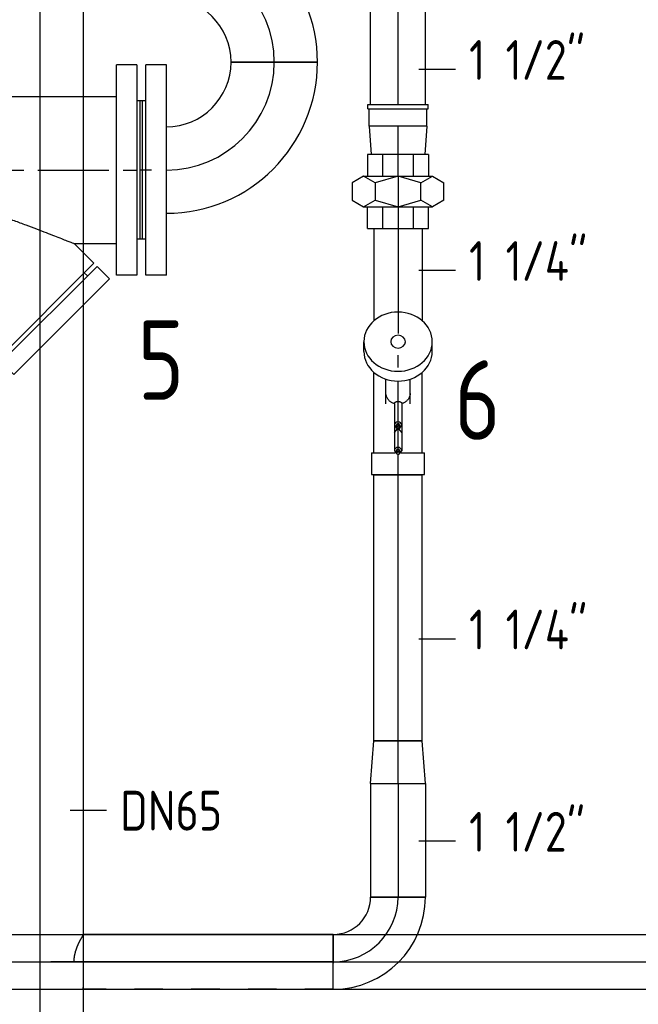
# Model space of a CAD drawing. Extents: x -156717 to 425753, y -51191 to 363295.
# Tile 57 of 256: x 62192 to 62737, y 113995 to 114862. Entities that reach past the tile are written whole.
import ezdxf
from ezdxf.enums import TextEntityAlignment as Align
from ezdxf.lldxf.tags import DXFTag

# ---------------------------------------------------------------- set-up
doc = ezdxf.new("R2010")
doc.units = 0
doc.header["$LTSCALE"] = 50
doc.linetypes.add('CENTER', pattern=[2, 1.25, -0.25, 0.25, -0.25])
doc.linetypes.add('STREEPJES', pattern=[0.1, 0.05, -0.05])
doc.layers.get('0').update_dxf_attribs({"linetype": 'CONTINUOUS'})
doc.layers.get('Defpoints').update_dxf_attribs({"linetype": 'CONTINUOUS'})
for name, color, linetype in [('57LB', 4, 'CONTINUOUS'), ('WL561---_AANVOER_D', 20, 'CONTINUOUS'), ('WL561---_AANVOER_HARTLIJ', 8, 'CONTINUOUS'), ('WL561---_CV-D', 2, 'CONTINUOUS'), ('WL561---_RETOUR_D', 21, 'CONTINUOUS'), ('WL561---_RETOUR_HARTLIJN', 8, 'CONTINUOUS')]:
    doc.layers.add(name, color=color, linetype=linetype)
doc.styles.add('BURO-025', font='ARIAL.TTF', dxfattribs={"height": 125})
doc.styles.add('ISO25', font='ISO', dxfattribs={"width": 0.9})
doc.styles.get("Standard").update_dxf_attribs({"font": 'ARIAL.TTF'})
tags = doc.linetypes.add('CENTER2', pattern=[28.575, 19.05, -3.175, 3.175, -3.175]).pattern_tags.tags
tags[10:11] = [DXFTag(74, 4), DXFTag(75, 0), DXFTag(340, '0'), DXFTag(46, 1.0), DXFTag(50, 0.0), DXFTag(44, 0.0), DXFTag(45, 0.0)]
tags[8:9] = [DXFTag(74, 4), DXFTag(75, 0), DXFTag(340, '0'), DXFTag(46, 1.0), DXFTag(50, 0.0), DXFTag(44, 0.0), DXFTag(45, 0.0)]
tags[6:7] = [DXFTag(74, 4), DXFTag(75, 0), DXFTag(340, '0'), DXFTag(46, 1.0), DXFTag(50, 0.0), DXFTag(44, 0.0), DXFTag(45, 0.0)]
tags[4:5] = [DXFTag(74, 4), DXFTag(75, 0), DXFTag(340, '0'), DXFTag(46, 1.0), DXFTag(50, 0.0), DXFTag(44, 0.0), DXFTag(45, 0.0)]
doc.dimstyles.new('ISO-25', dxfattribs={"dimtxt": 2.5, "dimasz": 2.5, "dimexe": 1.25, "dimexo": 0.625, "dimtad": 1, "dimtih": 1, "dimdec": 4, "dimdsep": 46, "dimtxsty": 'Standard', "dimcen": 2.5, "dimadec": 0, "dimazin": 0, "dimtfac": 1, "dimtdec": 4, "dimtmove": 0, "dimatfit": 3, "dimfxl": 0, "dimtvp": 1, "dimtolj": 1, "dimtzin": 0, "dimarcsym": 0})

# ---------------------------------------------------------------- blocks, each defined once
blk = doc.blocks.new('*D939')
at = {"layer": 'Defpoints', "color": 0, "transparency": 16777216}
for p in [(62484.06, 115881.86), (60974.2, 113231.98), (62484.06, 113231.98)]:
    blk.add_point(p, dxfattribs=at)
at = {"layer": 'WL561---_CV-D', "color": 0, "lineweight": -2, "transparency": 16777216}
for p, q in [((62452.81, 115881.86), (60911.7, 115881.86)), ((60974.2, 115831.86), (60974.2, 114613.7)), ((60974.2, 113281.98), (60974.2, 114500.14)), ((62452.81, 113231.98), (60911.7, 113231.98))]:
    blk.add_line(p, q, dxfattribs=at)
at = {"layer": 'WL561---_CV-D', "color": 0, "transparency": 16777216}
for points in [[(60965.87, 115831.86), (60982.53, 115831.86), (60974.2, 115881.86)], [(60965.87, 113281.98), (60982.53, 113281.98), (60974.2, 113231.98)]]:
    blk.add_solid(points, dxfattribs=at)
at = {"layer": 'WL561---_CV-D', "color": 0, "transparency": 16777216, "insert": (60974.2, 114556.92), "char_height": 50, "attachment_point": 5}
blk.add_mtext('\\A1;2650', dxfattribs=at)
blk = doc.blocks.new('*U997')
at = {"color": 8, "linetype": 'STREEPJES', "ltscale": 10}
for p, q in [((0, 24.15, -3945.16), (219.95, 24.15, -3945.16)), ((0, -23.76, -3945.16), (0, 24.15, -3945.16))]:
    blk.add_line(p, q, dxfattribs=at)
at = {"color": 0, "ltscale": 10}
blk.add_line((0, -24.15, -3945.16), (219.95, -24.15, -3945.16), dxfattribs=at)
at = {"color": 8, "linetype": 'STREEPJES', "ltscale": 10}
blk.add_spline([(220.18, -23.76, -3945.16), (220.28, -23.6, -3945.16), (220.68, -22.93, -3945.16), (221.23, -22.02, -3945.16), (221.9, -20.86, -3945.16), (222.67, -19.49, -3945.16), (223.51, -17.89, -3945.16), (224.39, -16.11, -3945.16), (225.28, -14.15, -3945.16), (226.13, -12.03, -3945.16), (226.9, -9.79, -3945.16), (227.56, -7.43, -3945.16), (228.06, -5, -3945.16), (228.37, -2.51, -3945.16), (228.47, 0, -3945.16), (228.37, 2.51, -3945.16), (228.06, 5, -3945.16), (227.56, 7.43, -3945.16), (226.9, 9.79, -3945.16), (226.13, 12.03, -3945.16), (225.28, 14.15, -3945.16), (224.39, 16.11, -3945.16), (223.51, 17.89, -3945.16), (222.67, 19.49, -3945.16), (221.9, 20.86, -3945.16), (221.23, 22.02, -3945.16), (220.68, 22.93, -3945.16), (220.28, 23.6, -3945.16), (220.03, 24, -3945.16), (219.95, 24.15, -3945.16)], degree=3, dxfattribs=at)
at = {"layer": 'WL561---_AANVOER_HARTLIJ', "linetype": 'CENTER2'}
blk.add_line((0, 0, -3945.16), (248.6, 0, -3945.16), dxfattribs=at)
at = {"layer": 'WL561---_AANVOER_D', "color": 2, "style": 'BURO-025'}
blk.add_attdef('POSNR', text='', height=125, dxfattribs=at).set_placement((0, 0), align=Align.MIDDLE)
blk = doc.blocks.new('*U998')
at = {"color": 0, "ltscale": 10}
for p, q in [((0, 24.15, -4069.93), (836, 24.15, -4069.93)), ((0, -24.15, -4069.93), (0, 24.15, -4069.93)), ((836, 24.15, -4069.93), (836, -24.15, -4069.93)), ((0, -24.15, -4069.93), (836, -24.15, -4069.93))]:
    blk.add_line(p, q, dxfattribs=at)
at = {"layer": 'WL561---_RETOUR_HARTLIJN', "linetype": 'CENTER2'}
blk.add_line((0, 0, -4069.93), (836, 0, -4069.93), dxfattribs=at)
at = {"layer": 'WL561---_RETOUR_D', "color": 2, "style": 'BURO-025'}
blk.add_attdef('POSNR', text='', height=125, dxfattribs=at).set_placement((0, 0), align=Align.MIDDLE)
blk = doc.blocks.new('*U1369')
at = {"color": 0, "ltscale": 10}
for p, q in [((-57, -24.15, -3945.16), (-57, 24.15, -3945.16)), ((24.15, -57, -3945.16), (-24.15, -57, -3945.16))]:
    blk.add_line(p, q, dxfattribs=at)
for radius in [81.15, 32.85]:
    blk.add_arc((-57, -57, -3945.16), radius, 0, 90, dxfattribs=at)
at = {"layer": 'WL561---_AANVOER_HARTLIJ', "linetype": 'CENTER2'}
blk.add_arc((-57, -57, -3945.16), 57, 0, 90, dxfattribs=at)
at = {"layer": 'WL561---_AANVOER_D', "color": 2, "style": 'BURO-025'}
blk.add_attdef('POSNR', text='', height=125, dxfattribs=at).set_placement((0, 0), align=Align.MIDDLE)
blk = doc.blocks.new('*U1418')
at = {"color": 2, "ltscale": 10}
for p, q in [((-21, 92.5, -4135.31), (-3, 92.5, -4135.31)), ((-21, 92.5, -4135.31), (-21, -92.5, -4135.31)), ((-3, 92.5, -4135.31), (-3, -92.5, -4135.31)), ((-3, 61, -4135.31), (0, 61, -4135.31)), ((0, 61, -4135.31), (0, -61, -4135.31)), ((0, 61, -4135.31), (0, -61, -4135.31)), ((-3, -61, -4135.31), (0, -61, -4135.31)), ((-21, -92.5, -4135.31), (-3, -92.5, -4135.31))]:
    blk.add_line(p, q, dxfattribs=at)
at = {"layer": 'WL561---_RETOUR_HARTLIJN', "linetype": 'CENTER'}
blk.add_line((-8, 0, -4135.31), (0, 0, -4135.31), dxfattribs=at)
at = {"layer": 'WL561---_RETOUR_D', "color": 2, "style": 'BURO-025'}
blk.add_attdef('POSNR', text='', height=125, dxfattribs=at).set_placement((0, 0), align=Align.MIDDLE)
at = {"layer": 'WL561---_RETOUR_D', "color": 2, "style": 'BURO-025', "flags": 1}
blk.add_attdef('FABR', text='', height=125, dxfattribs=at).set_placement((0, 0), align=Align.MIDDLE)
blk = doc.blocks.new('*U1419')
at = {"color": 2, "ltscale": 10}
for p, q in [((0, 61, -4135.31), (2, 61, -4135.31)), ((0, 61, -4135.31), (0, -61, -4135.31)), ((2, 61, -4135.31), (2, -61, -4135.31)), ((0, -61, -4135.31), (2, -61, -4135.31))]:
    blk.add_line(p, q, dxfattribs=at)
at = {"layer": 'WL561---_RETOUR_HARTLIJN', "linetype": 'CENTER2'}
blk.add_line((0, 0, -4135.31), (2, 0, -4135.31), dxfattribs=at)
blk = doc.blocks.new('*U1420')
at = {"color": 0, "ltscale": 10}
blk.add_line((-38.05, 95, -4135.31), (38.05, 95, -4135.31), dxfattribs=at)
for radius, end in [(56.95, 0), (133.05, 360)]:
    blk.add_arc((-95, 95, -4135.31), radius, 270, end, dxfattribs=at)
at = {"layer": 'WL561---_RETOUR_HARTLIJN', "linetype": 'CENTER2'}
blk.add_arc((-95, 95, -4135.31), 95, 270, 0, dxfattribs=at)
at = {"layer": 'WL561---_RETOUR_D', "color": 2, "style": 'BURO-025'}
blk.add_attdef('POSNR', text='', height=125, dxfattribs=at).set_placement((0, 0), align=Align.MIDDLE)
blk = doc.blocks.new('*U1421')
at = {"color": 0, "ltscale": 10}
for p, q in [((-38.05, 95, -4135.31), (38.05, 95, -4135.31)), ((-95, -38.05, -4135.31), (-95, 38.05, -4135.31))]:
    blk.add_line(p, q, dxfattribs=at)
for radius, end in [(56.95, 0), (133.05, 360)]:
    blk.add_arc((-95, 95, -4135.31), radius, 270, end, dxfattribs=at)
at = {"layer": 'WL561---_RETOUR_HARTLIJN', "linetype": 'CENTER2'}
blk.add_arc((-95, 95, -4135.31), 95, 270, 0, dxfattribs=at)
at = {"layer": 'WL561---_RETOUR_D', "color": 2, "style": 'BURO-025'}
blk.add_attdef('POSNR', text='', height=125, dxfattribs=at).set_placement((0, 0), align=Align.MIDDLE)
blk = doc.blocks.new('*U1426')
at = {"color": 2, "ltscale": 10}
for p, q in [((-142, 92.5, -4135.31), (-124, 92.5, -4135.31)), ((-142, -92.5, -4135.31), (-142, 92.5, -4135.31)), ((-124, 92.5, -4135.31), (-124, -92.5, -4135.31)), ((142, 92.5, -4135.31), (124, 92.5, -4135.31)), ((124, -92.5, -4135.31), (124, 92.5, -4135.31)), ((142, 92.5, -4135.31), (142, -92.5, -4135.31)), ((-145, 61, -4135.31), (-142, 61, -4135.31)), ((-145, 61, -4135.31), (-145, -61, -4135.31)), ((-124, 64.75, -4135.31), (124, 64.75, -4135.31)), ((145, 61, -4135.31), (142, 61, -4135.31)), ((145, -61, -4135.31), (145, 61, -4135.31)), ((-145, -61, -4135.31), (-142, -61, -4135.31)), ((-124, -64.75, -4135.31), (-81.4, -64.75, -4135.31)), ((-81.4, -64.75, -4135.31), (20.06, -166.21, -4135.31)), ((86.9, -64.75, -4135.31), (124, -64.75, -4135.31)), ((86.9, -64.75, -4135.31), (104.21, -82.06, -4135.31)), ((145, -61, -4135.31), (142, -61, -4135.31)), ((104.21, -82.06, -4135.31), (20.06, -166.21, -4135.31)), ((106.97, -84.82, -4135.31), (22.82, -168.97, -4135.31)), ((106.97, -84.82, -4135.31), (118, -95.85, -4135.31)), ((-142, -92.5, -4135.31), (-124, -92.5, -4135.31)), ((95.79, -90.47, -4135.31), (98.55, -93.23, -4135.31)), ((142, -92.5, -4135.31), (124, -92.5, -4135.31)), ((118, -95.85, -4135.31), (33.85, -180, -4135.31)), ((28.47, -157.79, -4135.31), (31.23, -160.55, -4135.31)), ((22.82, -168.97, -4135.31), (33.85, -180, -4135.31))]:
    blk.add_line(p, q, dxfattribs=at)
blk.add_spline([(-81.25, -64.47, -4135.31), (-80.79, -63.63, -4135.31), (-80.04, -62.25, -4135.31), (-78.98, -60.35, -4135.31), (-77.62, -57.95, -4135.31), (-75.96, -55.11, -4135.31), (-73.98, -51.87, -4135.31), (-71.68, -48.3, -4135.31), (-69.03, -44.48, -4135.31), (-65.98, -40.53, -4135.31), (-62.47, -36.59, -4135.31), (-58.38, -32.85, -4135.31), (-53.52, -29.57, -4135.31), (-47.67, -27.08, -4135.31), (-40.55, -25.71, -4135.31), (-32.03, -25.71, -4135.31), (-22.18, -27.08, -4135.31), (-11.34, -29.57, -4135.31), (0.07, -32.85, -4135.31), (11.65, -36.59, -4135.31), (23.04, -40.53, -4135.31), (33.99, -44.48, -4135.31), (44.27, -48.3, -4135.31), (53.72, -51.87, -4135.31), (62.18, -55.11, -4135.31), (69.53, -57.95, -4135.31), (75.68, -60.35, -4135.31), (80.54, -62.25, -4135.31), (84.06, -63.63, -4135.31), (86.19, -64.47, -4135.31), (86.9, -64.75, -4135.31)], degree=3, dxfattribs=at)
at = {"layer": 'WL561---_RETOUR_HARTLIJN', "linetype": 'CENTER'}
blk.add_line((-145, 0, -4135.31), (145, 0, -4135.31), dxfattribs=at)
at = {"layer": 'WL561---_RETOUR_D', "color": 2, "style": 'BURO-025'}
blk.add_attdef('POSNR', text='', height=125, dxfattribs=at).set_placement((0, 0), align=Align.MIDDLE)
at = {"layer": 'WL561---_RETOUR_D', "color": 2, "style": 'BURO-025', "flags": 1}
for tag in ['TYPE', 'FABR']:
    blk.add_attdef(tag, text='', height=125, dxfattribs=at).set_placement((0, 0), align=Align.MIDDLE)
blk = doc.blocks.new('*U1464')
at = {"color": 0, "ltscale": 10}
for p, q in [((0, 21.2, -3945.16), (234.38, 21.2, -3945.16)), ((0, -21.2, -3945.16), (0, 21.2, -3945.16)), ((234.38, 21.2, -3945.16), (234.38, -21.2, -3945.16)), ((0, -21.2, -3945.16), (234.38, -21.2, -3945.16))]:
    blk.add_line(p, q, dxfattribs=at)
at = {"layer": 'WL561---_AANVOER_HARTLIJ', "linetype": 'CENTER2'}
blk.add_line((0, 0, -3945.16), (234.38, 0, -3945.16), dxfattribs=at)
at = {"layer": 'WL561---_AANVOER_D', "color": 2, "style": 'BURO-025'}
blk.add_attdef('POSNR', text='', height=125, dxfattribs=at).set_placement((0, 0), align=Align.MIDDLE)
blk = doc.blocks.new('*U1465')
at = {"color": 2, "ltscale": 10}
for p, q in [((46.22, 30.1, -3945.16), (54.82, 30.1, -3945.16)), ((-43, 23.32, -3945.16), (-62, 23.32, -3945.16)), ((-62, 23.32, -3945.16), (-62, 0, -3945.16)), ((-43, 23.32, -3945.16), (-43, 2.61, -3945.16)), ((-43, 21.2, -3945.16), (27.71, 21.2, -3945.16)), ((0, 10.75, -3945.16), (21.87, 10.75, -3945.16)), ((-62, 0, -3945.16), (-44.5, 0, -3945.16)), ((-62, 0, -3945.16), (-62, -23.32, -3945.16)), ((-41.24, 3.22, -3945.16), (-44.04, 1.16, -3945.16)), ((-41.24, 1.61, -3945.16), (-43, 1.61, -3945.16)), ((-18.86, 3.22, -3945.16), (-41.24, 3.22, -3945.16)), ((-25.04, 3.21, -3945.16), (-22.06, 0.49, -3945.16)), ((-18.86, 3.22, -3945.16), (-21.66, 1.16, -3945.16)), ((-18.86, 1.61, -3945.16), (-20.62, 1.61, -3945.16)), ((0.27, 3.22, -3945.16), (-18.86, 3.22, -3945.16)), ((-44.04, -1.16, -3945.16), (-41.24, -3.22, -3945.16)), ((-41.24, -1.61, -3945.16), (-43, -1.61, -3945.16)), ((-43, -2.61, -3945.16), (-43, -23.32, -3945.16)), ((-18.86, -3.22, -3945.16), (-41.24, -3.22, -3945.16)), ((-22.06, -0.49, -3945.16), (-25.39, -3.22, -3945.16)), ((-21.66, -1.16, -3945.16), (-18.86, -3.22, -3945.16)), ((-18.86, -1.61, -3945.16), (-20.62, -1.61, -3945.16)), ((0.27, -3.22, -3945.16), (-18.86, -3.22, -3945.16)), ((0, -10.75, -3945.16), (21.87, -10.75, -3945.16)), ((-62, -23.32, -3945.16), (-43, -23.32, -3945.16)), ((-43, -21.2, -3945.16), (27.71, -21.2, -3945.16)), ((46.22, -30.1, -3945.16), (54.82, -30.1, -3945.16))]:
    blk.add_line(p, q, dxfattribs=at)
for centre, major_axis, ratio, end_param in [((46.22, 0, -3945.16), (0, -30.1), 0.866025, 6.283185), ((54.82, 0, -3945.16), (0, -30.1), 0.866025, 9.421636), ((-43, 0, -3945.16), (0, 1.61), 0.931368, 9.421636), ((-41.24, 0, -3945.16), (0, 3.23), 0.931368, 6.283185), ((-41.24, 0, -3945.16), (0, 1.61), 0.931368, 6.283185), ((-20.62, 0, -3945.16), (0, 1.61), 0.931368, 9.421636), ((-18.86, 0, -3945.16), (0, 3.23), 0.931368, 6.283185), ((-18.86, 0, -3945.16), (0, 1.61), 0.931368, 6.283185), ((54.82, 0, -3945.16), (0, -6.45), 0.866025, 9.421636)]:
    blk.add_ellipse(centre, major_axis=major_axis, ratio=ratio, start_param=3.141593, end_param=end_param, dxfattribs=at)
for points in [[(0.27, 3.22, -3945.16), (0.41, 3.73, -3945.16), (0.79, 4.73, -3945.16), (1.26, 5.69, -3945.16), (1.82, 6.58, -3945.16), (2.47, 7.41, -3945.16), (3.21, 8.16, -3945.16), (4.04, 8.82, -3945.16), (4.95, 9.4, -3945.16), (5.93, 9.88, -3945.16), (7, 10.26, -3945.16), (8.12, 10.53, -3945.16), (9.31, 10.69, -3945.16), (10.55, 10.75, -3945.16)], [(0.55, 3.21, -3945.16), (0.75, 3.16, -3945.16), (0.94, 3.08, -3945.16), (1.12, 2.96, -3945.16), (1.29, 2.82, -3945.16), (1.45, 2.65, -3945.16), (1.59, 2.45, -3945.16), (1.72, 2.22, -3945.16), (1.83, 1.97, -3945.16), (1.93, 1.71, -3945.16), (2.01, 1.42, -3945.16), (2.08, 1.12, -3945.16), (2.13, 0.81, -3945.16), (2.16, 0.49, -3945.16), (2.18, 0.16, -3945.16), (2.18, -0.16, -3945.16), (2.16, -0.49, -3945.16), (2.13, -0.81, -3945.16), (2.08, -1.12, -3945.16), (2.01, -1.42, -3945.16), (1.93, -1.71, -3945.16), (1.83, -1.97, -3945.16), (1.72, -2.22, -3945.16), (1.59, -2.45, -3945.16), (1.45, -2.65, -3945.16), (1.29, -2.82, -3945.16), (1.12, -2.96, -3945.16), (0.94, -3.08, -3945.16), (0.75, -3.16, -3945.16), (0.55, -3.21, -3945.16), (0.35, -3.22, -3945.16)], [(9.31, -10.69, -3945.16), (8.12, -10.53, -3945.16), (7, -10.26, -3945.16), (5.93, -9.88, -3945.16), (4.95, -9.4, -3945.16), (4.04, -8.82, -3945.16), (3.21, -8.16, -3945.16), (2.47, -7.41, -3945.16), (1.82, -6.58, -3945.16), (1.26, -5.69, -3945.16), (0.79, -4.73, -3945.16), (0.41, -3.73, -3945.16), (0.27, -3.22, -3945.16)]]:
    blk.add_spline(points, degree=3, dxfattribs=at)
at = {"layer": 'WL561---_AANVOER_HARTLIJ', "linetype": 'CENTER'}
blk.add_line((-43, 0, -3945.16), (43, 0, -3945.16), dxfattribs=at)
at = {"layer": 'WL561---_AANVOER_D', "color": 2, "style": 'BURO-025'}
blk.add_attdef('POSNR', text='', height=125, dxfattribs=at).set_placement((0, 0), align=Align.MIDDLE)
at = {"layer": 'WL561---_AANVOER_D', "color": 2, "style": 'BURO-025', "flags": 1}
for tag in ['TYPE', 'FABR']:
    blk.add_attdef(tag, text='', height=125, dxfattribs=at).set_placement((0, 0), align=Align.MIDDLE)
blk = doc.blocks.new('*U1466')
at = {"color": 0, "ltscale": 10}
for p, q in [((0, 24.15, -3945.16), (37.48, 21.2, -3945.16)), ((0, 24.15, -3945.16), (0, -24.15, -3945.16)), ((37.48, 21.2, -3945.16), (37.48, -21.2, -3945.16)), ((0, -24.15, -3945.16), (37.48, -21.2, -3945.16))]:
    blk.add_line(p, q, dxfattribs=at)
at = {"layer": 'WL561---_AANVOER_HARTLIJ', "linetype": 'CENTER2'}
blk.add_line((0, 0, -3945.16), (37.48, 0, -3945.16), dxfattribs=at)
for centre in [(0, 0, -3945.16), (37.48, 0, -3945.16)]:
    blk.add_circle(centre, 0.075, dxfattribs=at)
at = {"layer": 'WL561---_AANVOER_D', "color": 2, "style": 'BURO-025'}
blk.add_attdef('POSNR', text='', height=125, dxfattribs=at).set_placement((0, 0), align=Align.MIDDLE)
blk = doc.blocks.new('*U1467')
at = {"color": 0, "ltscale": 10}
for p, q in [((0, 24.15, -3945.16), (99.99, 24.15, -3945.16)), ((0, -24.15, -3945.16), (0, 24.15, -3945.16)), ((99.99, 24.15, -3945.16), (99.99, -24.15, -3945.16)), ((0, -24.15, -3945.16), (99.99, -24.15, -3945.16))]:
    blk.add_line(p, q, dxfattribs=at)
at = {"layer": 'WL561---_AANVOER_HARTLIJ', "linetype": 'CENTER2'}
blk.add_line((0, 0, -3945.16), (99.99, 0, -3945.16), dxfattribs=at)
at = {"layer": 'WL561---_AANVOER_D', "color": 2, "style": 'BURO-025'}
blk.add_attdef('POSNR', text='', height=125, dxfattribs=at).set_placement((0, 0), align=Align.MIDDLE)
blk = doc.blocks.new('*U1468')
at = {"color": 0, "ltscale": 10}
for p, q in [((19, 21.2, -3945.16), (100.21, 21.2, -3945.16)), ((19, -21.2, -3945.16), (100.21, -21.2, -3945.16))]:
    blk.add_line(p, q, dxfattribs=at)
at = {"layer": 'WL561---_AANVOER_HARTLIJ', "linetype": 'CENTER2'}
blk.add_line((0, 0, -3945.16), (111.53, 0, -3945.16), dxfattribs=at)
at = {"layer": 'WL561---_AANVOER_D', "color": 2, "style": 'BURO-025'}
blk.add_attdef('POSNR', text='', height=125, dxfattribs=at).set_placement((0, 0), align=Align.MIDDLE)
blk = doc.blocks.new('*U1469')
at = {"color": 2, "ltscale": 10}
for p, q in [((0, 30.29, -3945.16), (5.82, 40.39, -3945.16)), ((21.18, 40.39, -3945.16), (5.82, 40.39, -3945.16)), ((21.18, 40.39, -3945.16), (27, 30.29, -3945.16)), ((-19, 26.93, -3945.16), (0, 26.93, -3945.16)), ((-19, 26.93, -3945.16), (-19, 13.46, -3945.16)), ((0, 0, -3945.16), (0, 30.29, -3945.16)), ((5.82, 20.2, -3945.16), (0, 30.29, -3945.16)), ((27, 30.29, -3945.16), (21.18, 20.2, -3945.16)), ((27, 0, -3945.16), (27, 30.29, -3945.16)), ((46, 26.93, -3945.16), (27, 26.93, -3945.16)), ((46, 13.46, -3945.16), (46, 26.93, -3945.16)), ((5.82, 20.2, -3945.16), (0, 0, -3945.16)), ((21.18, 20.2, -3945.16), (5.82, 20.2, -3945.16)), ((27, 0, -3945.16), (21.18, 20.2, -3945.16)), ((-19, 13.46, -3945.16), (0, 13.46, -3945.16)), ((-19, 13.46, -3945.16), (-19, -13.46, -3945.16)), ((27, 13.46, -3945.16), (46, 13.46, -3945.16)), ((46, -13.46, -3945.16), (46, 13.46, -3945.16)), ((21.18, -20.2, -3945.16), (27, 0, -3945.16)), ((27, -30.29, -3945.16), (27, 0, -3945.16)), ((0, -30.29, -3945.16), (0, 0, -3945.16)), ((0, 0, -3945.16), (5.82, -20.2, -3945.16)), ((0, -13.46, -3945.16), (-19, -13.46, -3945.16)), ((-19, -13.46, -3945.16), (-19, -26.93, -3945.16)), ((46, -13.46, -3945.16), (27, -13.46, -3945.16)), ((46, -26.93, -3945.16), (46, -13.46, -3945.16)), ((5.82, -20.2, -3945.16), (0, -30.29, -3945.16)), ((5.82, -20.2, -3945.16), (21.18, -20.2, -3945.16)), ((27, -30.29, -3945.16), (21.18, -20.2, -3945.16)), ((-19, -26.93, -3945.16), (0, -26.93, -3945.16)), ((0, -30.29, -3945.16), (5.82, -40.39, -3945.16)), ((21.18, -40.39, -3945.16), (27, -30.29, -3945.16)), ((46, -26.93, -3945.16), (27, -26.93, -3945.16)), ((5.82, -40.39, -3945.16), (21.18, -40.39, -3945.16))]:
    blk.add_line(p, q, dxfattribs=at)
at = {"layer": 'WL561---_AANVOER_HARTLIJ', "linetype": 'CENTER'}
blk.add_line((0, 0, -3945.16), (27, 0, -3945.16), dxfattribs=at)
at = {"layer": 'WL561---_AANVOER_D', "color": 2, "style": 'BURO-025'}
blk.add_attdef('POSNR', text='', height=125, dxfattribs=at).set_placement((0, 0), align=Align.MIDDLE)
at = {"layer": 'WL561---_AANVOER_D', "color": 2, "style": 'BURO-025', "flags": 1}
blk.add_attdef('FABR', text='', height=125, dxfattribs=at).set_placement((0, 0), align=Align.MIDDLE)
blk = doc.blocks.new('*U1470')
at = {"color": 0, "ltscale": 10}
for p, q in [((40.2, 26.63, -3945.16), (44, 26.63, -3945.16)), ((40.2, 26.63, -3945.16), (40.2, -26.63, -3945.16)), ((44, 26.63, -3945.16), (44, -26.63, -3945.16)), ((25, 25.36, -3945.16), (0, 23.6, -3945.16)), ((25, 25.36, -3945.16), (40.2, 25.36, -3945.16)), ((25, -25.36, -3945.16), (25, 25.36, -3945.16)), ((25, -25.36, -3945.16), (0, -23.6, -3945.16)), ((25, -25.36, -3945.16), (40.2, -25.36, -3945.16)), ((40.2, -26.63, -3945.16), (44, -26.63, -3945.16))]:
    blk.add_line(p, q, dxfattribs=at)
at = {"layer": 'WL561---_AANVOER_HARTLIJ', "linetype": 'CENTER2'}
blk.add_line((-19, 0, -3945.16), (25, 0, -3945.16), dxfattribs=at)
at = {"layer": 'WL561---_AANVOER_D', "color": 2, "style": 'BURO-025'}
blk.add_attdef('POSNR', text='', height=125, dxfattribs=at).set_placement((0, 0), align=Align.MIDDLE)
blk = doc.blocks.new('*U1474')
at = {"color": 0, "ltscale": 10}
for p, q in [((0, 24.15, -3945.16), (228.55, 24.15, -3945.16)), ((316.11, 24.15, -3945.16), (433.27, 24.15, -3945.16)), ((433.27, 24.15, -3945.16), (433.27, -24.15, -3945.16)), ((0, -24.15, -3945.16), (89.83, -24.15, -3945.16)), ((138.13, -24.15, -3945.16), (228.55, -24.15, -3945.16)), ((316.11, -24.15, -3945.16), (433.27, -24.15, -3945.16))]:
    blk.add_line(p, q, dxfattribs=at)
at = {"color": 8, "linetype": 'STREEPJES', "ltscale": 10}
for p, q in [((228.55, 24.15, -3945.16), (316.11, 24.15, -3945.16)), ((228.55, -24.15, -3945.16), (316.11, -24.15, -3945.16))]:
    blk.add_line(p, q, dxfattribs=at)
at = {"layer": 'WL561---_AANVOER_HARTLIJ', "linetype": 'CENTER2'}
blk.add_line((0, 0, -3945.16), (433.27, 0, -3945.16), dxfattribs=at)
at = {"layer": 'WL561---_AANVOER_D', "color": 2, "style": 'BURO-025'}
blk.add_attdef('POSNR', text='', height=125, dxfattribs=at).set_placement((0, 0), align=Align.MIDDLE)
blk = doc.blocks.new('*U1949')
at = {"color": 0, "ltscale": 10}
blk.add_line((270.61, -38.05, -3945.31), (2559.28, -38.05, -3945.31), dxfattribs=at)
at = {"layer": 'WL561---_AANVOER_HARTLIJ', "linetype": 'CENTER2'}
blk.add_line((0, 0, -3945.31), (2559.28, 0, -3945.31), dxfattribs=at)
at = {"layer": 'WL561---_AANVOER_D', "color": 2, "style": 'BURO-025'}
blk.add_attdef('POSNR', text='', height=125, dxfattribs=at).set_placement((0, 0), align=Align.MIDDLE)

msp = doc.modelspace()

# ---------------------------------------------------------------- linework, layer by layer
at = {"layer": 'WL561---_CV-D'}
for p, q in [((62576.03566, 114818.04968), (62543.85827, 114818.04968)), ((62576.03566, 114641.0305), (62543.85827, 114641.0305)), ((62576.03566, 114316.57537), (62543.85827, 114316.57537)), ((62268.85671, 114165.53516), (62236.67931, 114165.53516)), ((62576.03566, 114138.45049), (62543.85827, 114138.45049))]:
    msp.add_line(p, q, dxfattribs=at)

# ---------------------------------------------------------------- block references
at = {"layer": 'WL561---_AANVOER_D'}
for name, p, rotation in [('*U1949', (62210.42614, 113672.69576, 3945.30642), 90), ('*U1474', (62525.42614, 114787.07601, 3945.15699), 90), ('*U1470', (62525.42614, 114743.07601, 3945.15699), 90), ('*U1469', (62525.42614, 114724.07601, 3945.15699), 270), ('*U1468', (62525.42614, 114697.07601, 3945.15699), 270), ('*U1465', (62525.42614, 114523.54591, 3945.15699), 90), ('*U1464', (62525.42614, 114226.8447, 3945.15699), 90), ('*U1466', (62525.42614, 114189.3647, 3945.15699), 90), ('*U1467', (62525.42614, 114189.3647, 3945.15699), 270), ('*U1369', (62525.42614, 114032.37289, 3945.15699), 270), ('*U997', (62468.42614, 114032.37289, 3945.15699), 180)]:
    msp.add_blockref(name, p, dxfattribs=dict(at, rotation=rotation))
at = {"layer": 'WL561---_RETOUR_D'}
for name, p, rotation in [('*U1421', (62416.42614, 114919.47726, 4135.30642), 90), ('*U1418', (62300.42614, 114729.47726, 4135.30642), 180), ('*U1419', (62300.42614, 114729.47726, 4135.30642), 180), ('*U998', (62783.42614, 114031.98073, 4069.93311), 180)]:
    msp.add_blockref(name, p, dxfattribs=dict(at, rotation=rotation))
for name, p in [('*U1426', (62153.42614, 114729.47726, 4135.30642)), ('*U1420', (62416.42614, 114729.47726, 4135.30642))]:
    msp.add_blockref(name, p, dxfattribs=at)

# ---------------------------------------------------------------- texts
at = {"layer": '57LB', "color": 2, "linetype": 'Continuous', "style": 'ISO25', "width": 0.9}
for s, height, p in [('1 1/2"', 35, (62587.95247, 114808.9184)), ('1 1/4"', 35, (62587.95247, 114631.89922)), ('5', 70, (62296.06678, 114527.1765)), ('6', 70, (62574.88575, 114491.97497)), ('1 1/4"', 35, (62587.95247, 114307.44409)), ('DN65', 35, (62280.77351, 114147.89819)), ('1 1/2"', 35, (62587.95247, 114129.31922))]:
    msp.add_text(s, height=height, dxfattribs=at).set_placement(p)

# ---------------------------------------------------------------- dimensions: what is measured, and where the dimension line sits
at = {"layer": 'WL561---_CV-D', "color": 1}
dim = msp.add_linear_dim(base=(60974.1995, 113231.98073), p1=(62484.0595, 115881.85525), p2=(62484.0595, 113231.98073), angle=90, dimstyle='ISO-25', override={"dimscale": 50, "dimtxt": 1, "dimasz": 1, "dimdec": 0, "dimtdec": 0}, dxfattribs=at)
dim.commit()
dim.dimension.update_dxf_attribs({"geometry": '*D939', "text_midpoint": (60974.1995, 114556.91799)})

doc.saveas('drawing.dxf')
